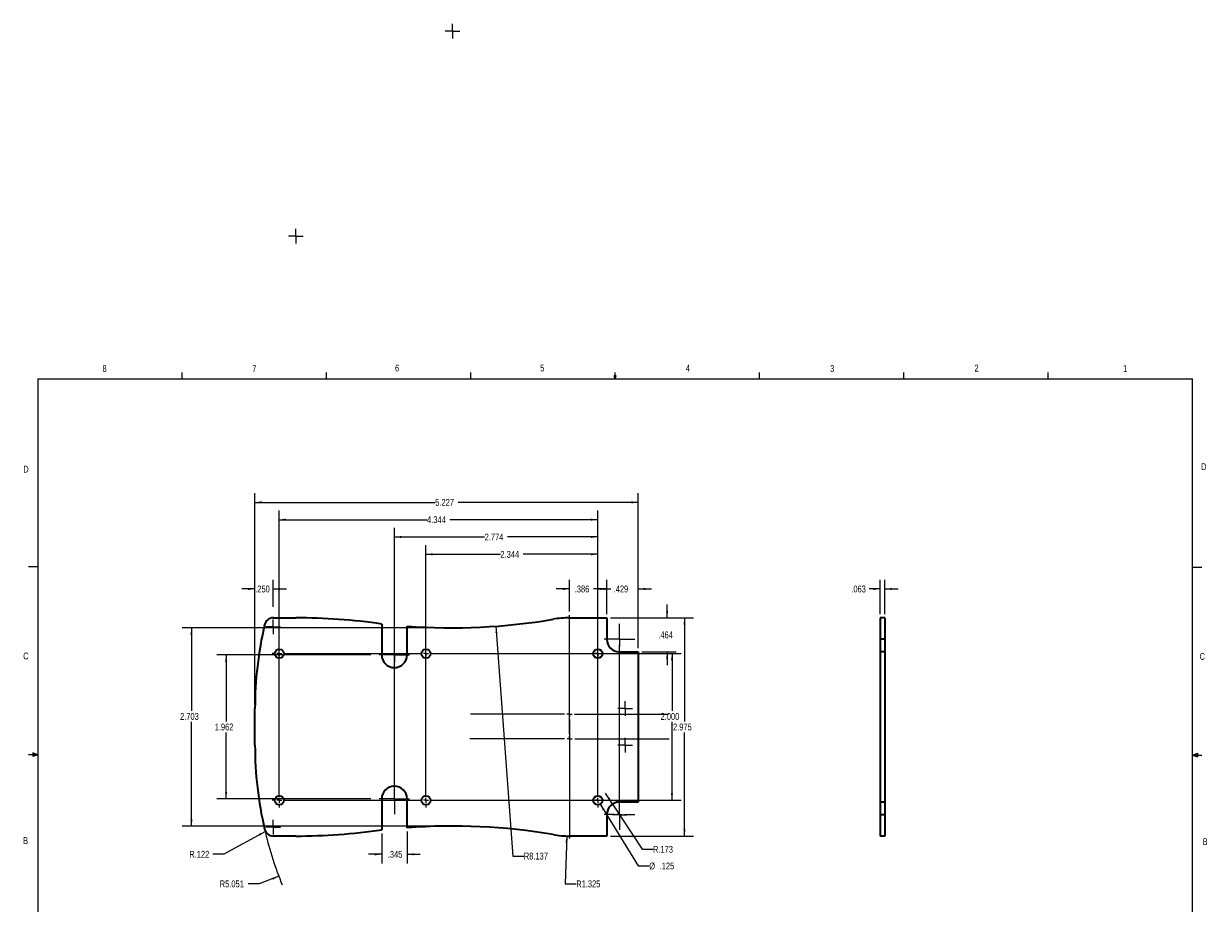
# Paper-space layout 'Sheet1' of a CAD drawing. Header units: inches. Extents: x 0.4 to 16.6, y -3.7 to 15.5.
# Tile 2 of 2: x 0.4 to 16.6, y 3.5 to 15.5. Entities that reach past the tile are written whole.
import ezdxf

# ---------------------------------------------------------------- set-up
doc = ezdxf.new("R2010")
doc.units = ezdxf.units.IN
doc.header["$MEASUREMENT"] = 0
doc.linetypes.add('SLD-Solid', pattern=[0])
doc.layers.add('SLD-0', color=7, linetype='SLD-Solid')
doc.styles.add('SLDTEXTSTYLE1', font='TXT', dxfattribs={"width": 0.75})
doc.dimstyles.new('SLDDIMSTYLE0', dxfattribs={"dimtxt": 0.09375, "dimasz": 0.09375, "dimexe": 0, "dimexo": 0.0625, "dimgap": 0.023438, "dimtad": 0, "dimtih": 1, "dimtoh": 1, "dimdec": 3, "dimrnd": 1e-09, "dimzin": 12, "dimdsep": 46, "dimtxsty": 'SLDTEXTSTYLE1', "dimsah": 1, "dimcen": 0.09, "dimadec": 0, "dimazin": 3, "dimtfac": 1, "dimtdec": 3, "dimtmove": 0, "dimatfit": 0, "dimfxl": 0, "dimfrac": 2, "dimtolj": 1, "dimtzin": 12, "dimarcsym": 0})
doc.dimstyles.new('SLDDIMSTYLE1', dxfattribs={"dimtxt": 0.09375, "dimasz": 0.09375, "dimexe": 0, "dimexo": 0.0625, "dimgap": 0.023438, "dimtad": 0, "dimtih": 1, "dimtoh": 1, "dimdec": 3, "dimrnd": 1e-09, "dimzin": 12, "dimdsep": 46, "dimtxsty": 'SLDTEXTSTYLE1', "dimsah": 1, "dimcen": 0.09, "dimadec": 0, "dimazin": 3, "dimtfac": 1, "dimtdec": 3, "dimtofl": 0, "dimtmove": 0, "dimatfit": 3, "dimfxl": 0, "dimfrac": 2, "dimtolj": 1, "dimtzin": 12, "dimarcsym": 0})
doc.dimstyles.new('SLDDIMSTYLE2', dxfattribs={"dimtxt": 0.09375, "dimasz": 0.09375, "dimexe": 0, "dimexo": 0.0625, "dimgap": 0.023438, "dimtad": 0, "dimtih": 1, "dimtoh": 1, "dimdec": 3, "dimrnd": 1e-09, "dimzin": 4, "dimdsep": 46, "dimtxsty": 'SLDTEXTSTYLE1', "dimsah": 1, "dimcen": 0.09, "dimadec": 0, "dimazin": 1, "dimtfac": 1, "dimtdec": 3, "dimtofl": 0, "dimtmove": 0, "dimatfit": 3, "dimfxl": 0, "dimfrac": 2, "dimtolj": 1, "dimtzin": 12, "dimarcsym": 0})
doc.dimstyles.new('SLDDIMSTYLE3', dxfattribs={"dimtxt": 0.09375, "dimasz": 0.09375, "dimexe": 0, "dimexo": 0.0625, "dimgap": 0.023438, "dimtad": 0, "dimtih": 1, "dimtoh": 1, "dimdec": 3, "dimrnd": 1e-09, "dimzin": 4, "dimdsep": 46, "dimtxsty": 'SLDTEXTSTYLE1', "dimsah": 1, "dimcen": 0.09, "dimadec": 0, "dimazin": 1, "dimtfac": 1, "dimtdec": 3, "dimtmove": 0, "dimatfit": 0, "dimfxl": 0, "dimfrac": 2, "dimtolj": 1, "dimtzin": 12, "dimarcsym": 0})
doc.dimstyles.new('SLDDIMSTYLE4', dxfattribs={"dimtxt": 0.09375, "dimasz": 0.09375, "dimexe": 0, "dimexo": 0.0625, "dimgap": 0.023438, "dimtad": 0, "dimtih": 1, "dimtoh": 1, "dimdec": 3, "dimrnd": 1e-09, "dimzin": 12, "dimdsep": 46, "dimtxsty": 'SLDTEXTSTYLE1', "dimsah": 1, "dimcen": 0, "dimadec": 0, "dimazin": 3, "dimtfac": 1, "dimtdec": 3, "dimtofl": 0, "dimtmove": 0, "dimatfit": 3, "dimfxl": 0, "dimfrac": 2, "dimtolj": 1, "dimtzin": 12, "dimarcsym": 0})
doc.dimstyles.new('SLDDIMSTYLE5', dxfattribs={"dimtxt": 0.09375, "dimasz": 0.09375, "dimexe": 0, "dimexo": 0.0625, "dimgap": 0.023438, "dimtad": 0, "dimtih": 1, "dimtoh": 1, "dimdec": 3, "dimrnd": 1e-09, "dimzin": 12, "dimdsep": 46, "dimtxsty": 'SLDTEXTSTYLE1', "dimsah": 1, "dimcen": 0, "dimadec": 0, "dimazin": 3, "dimtfac": 1, "dimtdec": 3, "dimtofl": 0, "dimtmove": 0, "dimatfit": 3, "dimfxl": 0, "dimfrac": 2, "dimtolj": 1, "dimtzin": 12, "dimarcsym": 0})
doc.dimstyles.new('SLDDIMSTYLE6', dxfattribs={"dimtxt": 0.09375, "dimasz": 0.09375, "dimexe": 0, "dimexo": 0.0625, "dimgap": 0.023438, "dimtad": 0, "dimtih": 1, "dimtoh": 1, "dimdec": 3, "dimrnd": 1e-09, "dimzin": 12, "dimdsep": 46, "dimtxsty": 'SLDTEXTSTYLE1', "dimsah": 1, "dimcen": 0, "dimadec": 0, "dimazin": 3, "dimtfac": 1, "dimtdec": 3, "dimtofl": 0, "dimtmove": 1, "dimatfit": 3, "dimfxl": 0, "dimfrac": 2, "dimtolj": 1, "dimtzin": 12, "dimarcsym": 0})

# ---------------------------------------------------------------- blocks, each defined once
blk = doc.blocks.new('_D')
at = {"layer": 'SLD-0'}
for p, q in [((9.21, 7.384), (9.21, 7.564)), ((8.437, 7.384), (9.335, 7.384)), ((8.866, 6.92), (9.335, 6.92)), ((9.21, 6.92), (9.21, 6.739))]:
    blk.add_line(p, q, dxfattribs=at)
for points in [[(9.21, 7.384), (9.224, 7.477), (9.195, 7.477)], [(9.21, 6.92), (9.195, 6.826), (9.224, 6.826)]]:
    blk.add_solid(points, dxfattribs=at)
at = {"layer": 'SLD-0', "insert": (9.089, 7.198), "char_height": 0.0937, "attachment_point": 1, "style": 'SLDTEXTSTYLE1'}
blk.add_mtext('.464', dxfattribs=at)
blk = doc.blocks.new('_D_1')
at = {"layer": 'SLD-0'}
for p, q in [((8.437, 7.384), (9.571, 7.384)), ((9.446, 7.384), (9.446, 5.97)), ((9.446, 4.408), (9.446, 5.822)), ((8.437, 4.408), (9.571, 4.408))]:
    blk.add_line(p, q, dxfattribs=at)
for points in [[(9.446, 7.384), (9.432, 7.29), (9.461, 7.29)], [(9.446, 4.408), (9.461, 4.502), (9.432, 4.502)]]:
    blk.add_solid(points, dxfattribs=at)
at = {"layer": 'SLD-0', "insert": (9.29, 5.942), "char_height": 0.0937, "attachment_point": 1, "style": 'SLDTEXTSTYLE1'}
blk.add_mtext('2.975', dxfattribs=at)
blk = doc.blocks.new('_D_2')
at = {"layer": 'SLD-0'}
for p, q in [((8.216, 6.896), (9.401, 6.896)), ((9.276, 6.896), (9.276, 6.114)), ((9.276, 4.896), (9.276, 5.965)), ((8.216, 4.896), (9.401, 4.896))]:
    blk.add_line(p, q, dxfattribs=at)
for points in [[(9.276, 6.896), (9.261, 6.802), (9.29, 6.802)], [(9.276, 4.896), (9.29, 4.99), (9.261, 4.99)]]:
    blk.add_solid(points, dxfattribs=at)
at = {"layer": 'SLD-0', "insert": (9.12, 6.086), "char_height": 0.0937, "attachment_point": 1, "style": 'SLDTEXTSTYLE1'}
blk.add_mtext('2.000', dxfattribs=at)
blk = doc.blocks.new('_D_3')
at = {"layer": 'SLD-0'}
for p, q in [((5.49, 6.719), (5.49, 8.611)), ((8.264, 6.848), (8.264, 8.611)), ((5.49, 8.486), (6.721, 8.486)), ((8.264, 8.486), (7.033, 8.486))]:
    blk.add_line(p, q, dxfattribs=at)
for points in [[(5.49, 8.486), (5.584, 8.472), (5.584, 8.5)], [(8.264, 8.486), (8.17, 8.5), (8.17, 8.472)]]:
    blk.add_solid(points, dxfattribs=at)
at = {"layer": 'SLD-0', "insert": (6.721, 8.532), "char_height": 0.0937, "attachment_point": 1, "style": 'SLDTEXTSTYLE1'}
blk.add_mtext('2.774', dxfattribs=at)
blk = doc.blocks.new('_D_4')
at = {"layer": 'SLD-0'}
for p, q in [((3.92, 6.848), (3.92, 8.847)), ((8.264, 6.848), (8.264, 8.847)), ((3.92, 8.722), (5.936, 8.722)), ((8.264, 8.722), (6.248, 8.722))]:
    blk.add_line(p, q, dxfattribs=at)
for points in [[(3.92, 8.722), (4.014, 8.708), (4.014, 8.737)], [(8.264, 8.722), (8.17, 8.737), (8.17, 8.708)]]:
    blk.add_solid(points, dxfattribs=at)
at = {"layer": 'SLD-0', "insert": (5.936, 8.769), "char_height": 0.0937, "attachment_point": 1, "style": 'SLDTEXTSTYLE1'}
blk.add_mtext('4.344', dxfattribs=at)
blk = doc.blocks.new('_D_5')
at = {"layer": 'SLD-0'}
for p, q in [((3.589, 6.196), (3.589, 9.083)), ((8.816, 6.97), (8.816, 9.083)), ((3.589, 8.958), (6.047, 8.958)), ((8.816, 8.958), (6.358, 8.958))]:
    blk.add_line(p, q, dxfattribs=at)
for points in [[(3.589, 8.958), (3.683, 8.944), (3.683, 8.973)], [(8.816, 8.958), (8.722, 8.973), (8.722, 8.944)]]:
    blk.add_solid(points, dxfattribs=at)
at = {"layer": 'SLD-0', "insert": (6.047, 9.005), "char_height": 0.0937, "attachment_point": 1, "style": 'SLDTEXTSTYLE1'}
blk.add_mtext('5.227', dxfattribs=at)
blk = doc.blocks.new('_D_6')
at = {"layer": 'SLD-0'}
for p, q in [((3.589, 7.777), (3.409, 7.777)), ((3.589, 6.196), (3.589, 7.902)), ((3.838, 7.534), (3.838, 7.902)), ((3.838, 7.777), (4.019, 7.777))]:
    blk.add_line(p, q, dxfattribs=at)
for points in [[(3.589, 7.777), (3.495, 7.792), (3.495, 7.763)], [(3.838, 7.777), (3.932, 7.763), (3.932, 7.792)]]:
    blk.add_solid(points, dxfattribs=at)
at = {"layer": 'SLD-0', "insert": (3.592, 7.824), "char_height": 0.0937, "attachment_point": 1, "style": 'SLDTEXTSTYLE1'}
blk.add_mtext('.250', dxfattribs=at)
blk = doc.blocks.new('_D_7')
at = {"layer": 'SLD-0'}
for p, q in [((6.875, 7.269), (7.105, 4.136)), ((7.105, 4.136), (7.255, 4.136))]:
    blk.add_line(p, q, dxfattribs=at)
blk.add_solid([(6.875, 7.269), (6.868, 7.175), (6.896, 7.177)], dxfattribs=at)
at = {"layer": 'SLD-0', "insert": (7.255, 4.182), "char_height": 0.0937, "attachment_point": 1, "style": 'SLDTEXTSTYLE1'}
blk.add_mtext('R8.137', dxfattribs=at)
blk = doc.blocks.new('_D_8')
at = {"layer": 'SLD-0'}
for p, q in [((7.84, 4.409), (7.82, 3.757)), ((7.82, 3.757), (7.97, 3.757))]:
    blk.add_line(p, q, dxfattribs=at)
blk.add_solid([(7.84, 4.409), (7.823, 4.316), (7.851, 4.315)], dxfattribs=at)
at = {"layer": 'SLD-0', "insert": (7.97, 3.803), "char_height": 0.0937, "attachment_point": 1, "style": 'SLDTEXTSTYLE1'}
blk.add_mtext('R1.325', dxfattribs=at)
blk = doc.blocks.new('_D_9')
at = {"layer": 'SLD-0'}
for p, q in [((5.317, 4.443), (5.317, 4.034)), ((5.663, 4.471), (5.663, 4.034)), ((5.317, 4.159), (5.137, 4.159)), ((5.663, 4.159), (5.843, 4.159))]:
    blk.add_line(p, q, dxfattribs=at)
for points in [[(5.317, 4.159), (5.223, 4.174), (5.223, 4.145)], [(5.663, 4.159), (5.756, 4.145), (5.756, 4.174)]]:
    blk.add_solid(points, dxfattribs=at)
at = {"layer": 'SLD-0', "insert": (5.4, 4.206), "char_height": 0.0937, "attachment_point": 1, "style": 'SLDTEXTSTYLE1'}
blk.add_mtext('.345', dxfattribs=at)
blk = doc.blocks.new('_D_10')
at = {"layer": 'SLD-0'}
for p, q in [((8.297, 4.843), (8.816, 4)), ((8.816, 4), (8.966, 4))]:
    blk.add_line(p, q, dxfattribs=at)
blk.add_solid([(8.297, 4.843), (8.334, 4.755), (8.358, 4.771)], dxfattribs=at)
at = {"layer": 'SLD-0', "char_height": 0.0937, "attachment_point": 1, "style": 'SLDTEXTSTYLE1'}
for s, insert in [('%%c', (8.966, 4.047)), ('.125', (9.107, 4.047))]:
    blk.add_mtext(s, dxfattribs=dict(at, insert=insert))
blk = doc.blocks.new('_D_11')
at = {"layer": 'SLD-0'}
for p, q in [((8.387, 7.777), (8.207, 7.777)), ((8.387, 7.434), (8.387, 7.902)), ((8.816, 6.97), (8.816, 7.902)), ((8.816, 7.777), (8.996, 7.777))]:
    blk.add_line(p, q, dxfattribs=at)
for points in [[(8.387, 7.777), (8.293, 7.792), (8.293, 7.763)], [(8.816, 7.777), (8.91, 7.763), (8.91, 7.792)]]:
    blk.add_solid(points, dxfattribs=at)
at = {"layer": 'SLD-0', "insert": (8.48, 7.824), "char_height": 0.0937, "attachment_point": 1, "style": 'SLDTEXTSTYLE1'}
blk.add_mtext('.429', dxfattribs=at)
blk = doc.blocks.new('_D_12')
at = {"layer": 'SLD-0'}
for p, q in [((5.167, 6.877), (3.07, 6.877)), ((3.195, 6.877), (3.195, 5.97)), ((3.195, 4.915), (3.195, 5.822)), ((5.167, 4.915), (3.07, 4.915))]:
    blk.add_line(p, q, dxfattribs=at)
for points in [[(3.195, 6.877), (3.181, 6.783), (3.21, 6.783)], [(3.195, 4.915), (3.21, 5.009), (3.181, 5.009)]]:
    blk.add_solid(points, dxfattribs=at)
at = {"layer": 'SLD-0', "insert": (3.039, 5.942), "char_height": 0.0937, "attachment_point": 1, "style": 'SLDTEXTSTYLE1'}
blk.add_mtext('1.962', dxfattribs=at)
blk = doc.blocks.new('_D_13')
at = {"layer": 'SLD-0'}
for p, q in [((3.645, 3.757), (3.495, 3.757)), ((3.915, 3.859), (3.645, 3.757))]:
    blk.add_line(p, q, dxfattribs=at)
blk.add_arc((8.639, 5.646), 5.051, 193.6533, 202.1357, dxfattribs=at)
blk.add_solid([(3.915, 3.859), (3.823, 3.84), (3.833, 3.813)], dxfattribs=at)
at = {"layer": 'SLD-0', "insert": (3.108, 3.803), "char_height": 0.0937, "attachment_point": 1, "style": 'SLDTEXTSTYLE1'}
blk.add_mtext('R5.051', dxfattribs=at)
blk = doc.blocks.new('_D_14')
at = {"layer": 'SLD-0'}
for p, q in [((3.732, 4.472), (3.162, 4.159)), ((3.162, 4.159), (3.012, 4.159))]:
    blk.add_line(p, q, dxfattribs=at)
blk.add_solid([(3.732, 4.472), (3.643, 4.439), (3.656, 4.414)], dxfattribs=at)
at = {"layer": 'SLD-0', "insert": (2.693, 4.206), "char_height": 0.0937, "attachment_point": 1, "style": 'SLDTEXTSTYLE1'}
blk.add_mtext('R.122', dxfattribs=at)
blk = doc.blocks.new('_D_15')
at = {"layer": 'SLD-0'}
for p, q in [((6.23, 7.248), (2.598, 7.248)), ((2.723, 7.248), (2.723, 6.114)), ((2.723, 4.544), (2.723, 5.965)), ((6.23, 4.544), (2.598, 4.544))]:
    blk.add_line(p, q, dxfattribs=at)
for points in [[(2.723, 7.248), (2.708, 7.154), (2.737, 7.154)], [(2.723, 4.544), (2.737, 4.638), (2.708, 4.638)]]:
    blk.add_solid(points, dxfattribs=at)
at = {"layer": 'SLD-0', "insert": (2.567, 6.086), "char_height": 0.0937, "attachment_point": 1, "style": 'SLDTEXTSTYLE1'}
blk.add_mtext('2.703', dxfattribs=at)
blk = doc.blocks.new('_D_16')
at = {"layer": 'SLD-0'}
for p, q in [((5.92, 6.848), (5.92, 8.375)), ((5.92, 8.25), (6.936, 8.25)), ((8.264, 8.25), (7.248, 8.25)), ((8.264, 6.848), (8.264, 8.375))]:
    blk.add_line(p, q, dxfattribs=at)
for points in [[(5.92, 8.25), (6.014, 8.235), (6.014, 8.264)], [(8.264, 8.25), (8.17, 8.264), (8.17, 8.235)]]:
    blk.add_solid(points, dxfattribs=at)
at = {"layer": 'SLD-0', "insert": (6.936, 8.296), "char_height": 0.0937, "attachment_point": 1, "style": 'SLDTEXTSTYLE1'}
blk.add_mtext('2.344', dxfattribs=at)
blk = doc.blocks.new('_D_17')
at = {"layer": 'SLD-0'}
for p, q in [((8.465, 4.844), (8.367, 4.995)), ((8.465, 4.844), (8.867, 4.228)), ((8.867, 4.228), (9.017, 4.228))]:
    blk.add_line(p, q, dxfattribs=at)
blk.add_solid([(8.465, 4.844), (8.426, 4.931), (8.402, 4.915)], dxfattribs=at)
at = {"layer": 'SLD-0', "insert": (9.017, 4.274), "char_height": 0.0937, "attachment_point": 1, "style": 'SLDTEXTSTYLE1'}
blk.add_mtext('R.173', dxfattribs=at)
blk = doc.blocks.new('_D_18')
at = {"layer": 'SLD-0'}
for p, q in [((7.878, 7.777), (7.698, 7.777)), ((7.878, 7.469), (7.878, 7.902)), ((8.264, 6.848), (8.264, 7.902)), ((8.264, 7.777), (8.444, 7.777))]:
    blk.add_line(p, q, dxfattribs=at)
for points in [[(7.878, 7.777), (7.785, 7.792), (7.785, 7.763)], [(8.264, 7.777), (8.358, 7.763), (8.358, 7.792)]]:
    blk.add_solid(points, dxfattribs=at)
at = {"layer": 'SLD-0', "insert": (7.95, 7.824), "char_height": 0.0937, "attachment_point": 1, "style": 'SLDTEXTSTYLE1'}
blk.add_mtext('.386', dxfattribs=at)
blk = doc.blocks.new('SW_CENTERMARKSYMBOL_0')
at = {"layer": 'SLD-0', "color": 0}
for p, q in [((4.639, 0.266), (4.639, 0.404)), ((1.57, 0.051), (1.57, 0.189)), ((4.569, 0.196), (4.432, 0.196)), ((4.639, 0.196), (4.604, 0.196)), ((4.639, 0.196), (4.639, 0.232)), ((4.639, 0.196), (4.639, 0.161)), ((4.639, 0.196), (4.674, 0.196)), ((4.709, 0.196), (4.847, 0.196)), ((-0.07, 0), (-0.097, 0)), ((0, 0), (-0.035, 0)), ((0, 0.07), (0, 0.097)), ((0, 0), (0, 0.035)), ((0, 0), (0, -0.035)), ((0, 0), (0.035, 0)), ((0.07, 0), (1.93, 0)), ((1.57, -0.019), (1.57, 0.016)), ((2, 0), (1.965, 0)), ((2, 0.07), (2, 0.097)), ((2, 0), (2, 0.035)), ((2, 0), (2, -0.035)), ((2, 0), (2.035, 0)), ((2.07, 0), (4.274, 0)), ((4.344, 0), (4.309, 0)), ((4.344, 0.07), (4.344, 0.097)), ((4.344, 0), (4.344, 0.035)), ((4.344, 0), (4.344, -0.035)), ((4.344, 0), (4.379, 0)), ((4.414, 0), (4.441, 0)), ((4.639, -2.127), (4.639, 0.126)), ((0, -1.93), (0, -0.07)), ((1.5, -0.019), (1.362, -0.019)), ((1.57, -0.019), (1.535, -0.019)), ((1.57, -0.019), (1.57, -0.054)), ((1.57, -0.019), (1.605, -0.019)), ((1.57, -1.911), (1.57, -0.089)), ((1.64, -0.019), (1.777, -0.019)), ((2, -1.93), (2, -0.07)), ((4.344, -1.93), (4.344, -0.07)), ((-0.07, -2), (-0.097, -2)), ((0, -2), (-0.035, -2)), ((0, -2), (0, -1.965)), ((0, -2), (0, -2.035)), ((0, -2), (0.035, -2)), ((0, -2.07), (0, -2.098)), ((0.07, -2), (1.93, -2)), ((1.5, -1.981), (1.362, -1.981)), ((1.57, -1.981), (1.535, -1.981)), ((1.57, -1.981), (1.57, -1.946)), ((1.57, -1.981), (1.57, -2.016)), ((1.57, -1.981), (1.605, -1.981)), ((1.57, -2.051), (1.57, -2.189)), ((1.64, -1.981), (1.777, -1.981)), ((2, -2), (1.965, -2)), ((2, -2), (2, -1.965)), ((2, -2), (2, -2.035)), ((2, -2), (2.035, -2)), ((2, -2.07), (2, -2.098)), ((2.07, -2), (4.274, -2)), ((4.344, -2), (4.309, -2)), ((4.344, -2), (4.344, -1.965)), ((4.344, -2), (4.344, -2.035)), ((4.344, -2), (4.379, -2)), ((4.344, -2.07), (4.344, -2.098)), ((4.414, -2), (4.441, -2)), ((4.569, -2.196), (4.432, -2.196)), ((4.639, -2.196), (4.604, -2.196)), ((4.639, -2.196), (4.639, -2.162)), ((4.639, -2.196), (4.639, -2.232)), ((4.639, -2.196), (4.674, -2.196)), ((4.709, -2.196), (4.847, -2.196)), ((4.639, -2.267), (4.639, -2.404))]:
    blk.add_line(p, q, dxfattribs=at)
blk = doc.blocks.new('SW_CENTERMARKSYMBOL_1')
at = {"layer": 'SLD-0', "color": 0}
for p, q in [((0, 0.07), (0, 1.35)), ((-0.07, 0), (-1.35, 0)), ((0, 0), (-0.035, 0)), ((0, 0), (0, 0.035)), ((0, 0), (0, -0.035)), ((0, 0), (0.035, 0)), ((0.07, 0), (1.35, 0)), ((0, -0.07), (0, -1.35))]:
    blk.add_line(p, q, dxfattribs=at)
blk = doc.blocks.new('SW_CENTERMARKSYMBOL_2')
at = {"layer": 'SLD-0', "color": 0}
for p, q in [((0, 0.07), (0, 1.36)), ((-0.07, 0), (-1.36, 0)), ((0, 0), (-0.035, 0)), ((0, 0), (0, 0.035)), ((0, 0), (0, -0.035)), ((0, 0), (0.035, 0)), ((0.07, 0), (1.36, 0)), ((0, -0.07), (0, -1.36))]:
    blk.add_line(p, q, dxfattribs=at)
blk = doc.blocks.new('SW_CENTERMARKSYMBOL_4')
at = {"layer": 'SLD-0', "color": 0}
for q in [(-0.1, 0), (0, 0.1), (0, -0.1), (0.1, 0)]:
    blk.add_line((0, 0), q, dxfattribs=at)
blk = doc.blocks.new('SW_CENTERMARKSYMBOL_5')
at = {"layer": 'SLD-0', "color": 0}
for q in [(-0.1, 0), (0, 0.1), (0, -0.1), (0.1, 0)]:
    blk.add_line((0, 0), q, dxfattribs=at)
blk = doc.blocks.new('SW_CENTERMARKSYMBOL_6')
at = {"layer": 'SLD-0', "color": 0}
for q in [(-0.1, 0), (0, 0.1), (0, -0.1), (0.1, 0)]:
    blk.add_line((0, 0), q, dxfattribs=at)
blk = doc.blocks.new('SW_CENTERMARKSYMBOL_7')
at = {"layer": 'SLD-0', "color": 0}
for q in [(-0.1, 0), (0, 0.1), (0, -0.1), (0.1, 0)]:
    blk.add_line((0, 0), q, dxfattribs=at)
blk = doc.blocks.new('SW_CENTERMARKSYMBOL_8')
at = {"layer": 'SLD-0', "color": 0}
for q in [(-0.1, 0), (0, 0.1), (0, -0.1), (0.1, 0)]:
    blk.add_line((0, 0), q, dxfattribs=at)
blk = doc.blocks.new('SW_CENTERMARKSYMBOL_9')
at = {"layer": 'SLD-0', "color": 0}
for q in [(-0.1, 0), (0, 0.1), (0, -0.1), (0.1, 0)]:
    blk.add_line((0, 0), q, dxfattribs=at)
blk = doc.blocks.new('SW_CENTERMARKSYMBOL_11')
at = {"layer": 'SLD-0', "color": 0}
for q in [(-0.1, 0), (0, 0.1), (0, -0.1), (0.1, 0)]:
    blk.add_line((0, 0), q, dxfattribs=at)
blk = doc.blocks.new('SW_CENTERMARKSYMBOL_12')
at = {"layer": 'SLD-0', "color": 0}
for q in [(-0.1, 0), (0, 0.1), (0, -0.1), (0.1, 0)]:
    blk.add_line((0, 0), q, dxfattribs=at)
blk = doc.blocks.new('SW_CENTERMARKSYMBOL_13')
at = {"layer": 'SLD-0', "color": 0}
for q in [(-0.1, 0), (0, 0.1), (0, -0.1), (0.1, 0)]:
    blk.add_line((0, 0), q, dxfattribs=at)
blk = doc.blocks.new('SW_CENTERMARKSYMBOL_14')
at = {"layer": 'SLD-0', "color": 0}
for q in [(-0.1, 0), (0, 0.1), (0, -0.1), (0.1, 0)]:
    blk.add_line((0, 0), q, dxfattribs=at)
blk = doc.blocks.new('_D_19')
at = {"layer": 'SLD-0'}
for p, q in [((12.116, 7.777), (11.964, 7.777)), ((12.116, 7.434), (12.116, 7.902)), ((12.179, 7.434), (12.179, 7.902)), ((12.179, 7.777), (12.359, 7.777))]:
    blk.add_line(p, q, dxfattribs=at)
for points in [[(12.116, 7.777), (12.022, 7.792), (12.022, 7.763)], [(12.179, 7.777), (12.272, 7.763), (12.272, 7.792)]]:
    blk.add_solid(points, dxfattribs=at)
at = {"layer": 'SLD-0', "insert": (11.721, 7.824), "char_height": 0.0937, "attachment_point": 1, "style": 'SLDTEXTSTYLE1'}
blk.add_mtext('.063', dxfattribs=at)

psp = doc.layouts.new('Sheet1')

# ---------------------------------------------------------------- linework, layer by layer
at = {"color": 7, "linetype": 'SLD-Solid', "lineweight": 18}
for p, q in [((2.5948, 10.6421), (2.5948, 10.7269)), ((4.5635, 10.6421), (4.5635, 10.7269)), ((6.5323, 10.6421), (6.5323, 10.7269)), ((8.501, 10.6421), (8.4878, 10.684)), ((8.5136, 10.684), (8.4878, 10.684)), ((8.494, 10.684), (8.501, 10.6421)), ((8.501, 10.6421), (8.501, 10.7269)), ((8.501, 10.6421), (8.5136, 10.684)), ((8.5059, 10.684), (8.501, 10.6421)), ((10.4698, 10.6421), (10.4698, 10.7269)), ((12.4385, 10.6421), (12.4385, 10.7269)), ((14.4073, 10.6421), (14.4073, 10.7269)), ((0.6263, 10.6421), (16.3763, 10.6421)), ((0.6263, 10.6421), (0.6263, 0.3921)), ((16.3763, 0.3921), (16.3763, 10.6421)), ((0.6263, 8.0796), (0.5013, 8.0796)), ((16.3763, 8.0753), (16.5013, 8.0753)), ((0.6263, 5.5171), (0.5013, 5.5171)), ((0.5591, 5.5411), (0.5591, 5.4945)), ((0.6263, 5.5171), (0.5591, 5.5411)), ((0.6263, 5.5171), (0.5591, 5.5261)), ((0.6263, 5.5171), (0.5591, 5.5068)), ((0.6263, 5.5171), (0.5591, 5.4945)), ((16.3763, 5.5128), (16.4434, 5.5368)), ((16.3763, 5.5128), (16.4434, 5.5218)), ((16.3763, 5.5128), (16.5013, 5.5128)), ((16.3763, 5.5128), (16.4434, 5.4902)), ((16.3763, 5.5128), (16.4434, 5.5025)), ((16.4434, 5.5368), (16.4434, 5.4902))]:
    psp.add_line(p, q, dxfattribs=at)
at = {"color": 7, "linetype": 'SLD-Solid', "lineweight": 35}
for p, q in [((3.8384, 7.3836), (4.1454, 7.3836)), ((5.3171, 7.2992), (5.3171, 6.877)), ((5.6626, 6.877), (5.6626, 7.271)), ((7.8784, 7.3836), (8.3869, 7.3836)), ((8.3869, 7.3836), (8.3869, 7.0925)), ((12.1786, 7.3836), (12.1161, 7.3836)), ((12.1161, 7.3836), (12.1161, 7.0925)), ((12.1786, 7.3836), (12.1786, 7.0925)), ((12.1786, 7.0925), (12.1161, 7.0925)), ((12.1161, 7.0925), (12.1161, 6.9197)), ((12.1786, 7.0925), (12.1786, 6.9197)), ((8.5596, 6.9197), (8.8162, 6.9197)), ((8.8162, 6.9197), (8.8162, 4.8722)), ((12.1786, 6.9197), (12.1161, 6.9197)), ((12.1161, 6.9197), (12.1161, 4.8722)), ((12.1786, 6.9197), (12.1786, 4.8722)), ((3.5888, 5.646), (3.5888, 6.146)), ((5.3171, 4.915), (5.3171, 4.4927)), ((5.6626, 4.5209), (5.6626, 4.915)), ((8.8162, 4.8722), (8.5596, 4.8722)), ((12.1786, 4.8722), (12.1161, 4.8722)), ((12.1161, 4.8722), (12.1161, 4.6995)), ((12.1786, 4.8722), (12.1786, 4.6995)), ((8.3869, 4.6995), (8.3869, 4.4084)), ((12.1786, 4.6995), (12.1161, 4.6995)), ((12.1161, 4.6995), (12.1161, 4.4084)), ((12.1786, 4.6995), (12.1786, 4.4084)), ((4.1454, 4.4084), (3.8384, 4.4084)), ((8.3869, 4.4084), (7.8792, 4.4084)), ((12.1786, 4.4084), (12.1161, 4.4084))]:
    psp.add_line(p, q, dxfattribs=at)
for centre in [(3.9202, 6.896), (5.9204, 6.896), (8.2639, 6.896), (3.9202, 4.896), (5.9204, 4.896), (8.2639, 4.896)]:
    psp.add_circle(centre, 0.0625, dxfattribs=at)
for centre, radius, start, end in [((8.6394, 6.146), 5.0506, 166.9139, 180), ((3.8384, 7.262), 0.1216, 90, 166.9139), ((4.1454, -0.7966), 8.1802, 81.76525, 90), ((6.2804, 15.3849), 8.1374, 265.64562, 279.73299), ((7.8784, 6.0686), 1.315, 90, 99.73299), ((8.5596, 7.0925), 0.1727, 180, 270), ((5.4898, 6.877), 0.1727, 180, 0), ((8.6394, 5.646), 5.0506, 180, 193.0861), ((5.4898, 4.915), 0.1727, 0, 180), ((8.5596, 4.6995), 0.1727, 90, 180), ((6.2804, -3.593), 8.1374, 80.27217, 94.35438), ((3.8384, 4.53), 0.1216, 193.0861, 270), ((4.1454, 12.5886), 8.1802, 270, 278.23475), ((7.8792, 5.7334), 1.325, 260.27217, 270)]:
    psp.add_arc(centre, radius, start, end, dxfattribs=at)

# ---------------------------------------------------------------- block references
at = {"layer": 'SLD-0'}
for name, p in [('SW_CENTERMARKSYMBOL_12', (6.2804, 15.3849)), ('SW_CENTERMARKSYMBOL_5', (4.1454, 12.5886)), ('SW_CENTERMARKSYMBOL_9', (3.8384, 7.262)), ('SW_CENTERMARKSYMBOL_0', (3.9202, 6.896)), ('SW_CENTERMARKSYMBOL_1', (7.8784, 6.0686)), ('SW_CENTERMARKSYMBOL_13', (8.5596, 7.0925)), ('SW_CENTERMARKSYMBOL_11', (5.4898, 6.877)), ('SW_CENTERMARKSYMBOL_2', (7.8792, 5.7334)), ('SW_CENTERMARKSYMBOL_8', (8.6394, 6.146)), ('SW_CENTERMARKSYMBOL_7', (8.6394, 5.646)), ('SW_CENTERMARKSYMBOL_4', (5.4898, 4.915)), ('SW_CENTERMARKSYMBOL_14', (8.5596, 4.6995)), ('SW_CENTERMARKSYMBOL_6', (3.8384, 4.53))]:
    psp.add_blockref(name, p, dxfattribs=at)

# ---------------------------------------------------------------- texts
at = {"color": 7, "linetype": 'Continuous', "lineweight": 0, "char_height": 0.0937, "attachment_point": 1, "style": 'SLDTEXTSTYLE1'}
for s, insert in [('8', (1.5091, 10.8315)), ('7', (3.551, 10.8287)), ('6', (5.4987, 10.8367)), ('5', (7.4787, 10.8373)), ('4', (9.4643, 10.8357)), ('3', (11.4327, 10.8295)), ('2', (13.401, 10.8362)), ('1', (15.4274, 10.8301)), ('D', (0.4286, 9.4575)), ('D', (16.4913, 9.491)), ('C', (0.4273, 6.9103)), ('C', (16.4712, 6.9051)), ('B', (0.4264, 4.3932)), ('B', (16.5115, 4.3791))]:
    psp.add_mtext(s, dxfattribs=dict(at, insert=insert))

# ---------------------------------------------------------------- dimensions: what is measured, and where the dimension line sits
at = {"layer": 'SLD-0'}
for center, mpoint, dimstyle, picture, middle in [((6.2804, 15.3849), (6.8752, 7.2693), 'SLDDIMSTYLE4', '_D_7', (7.4486, 4.1355)), ((7.8792, 5.7334), (7.8398, 4.409), 'SLDDIMSTYLE4', '_D_8', (8.1641, 3.7571)), ((8.6394, 5.646), (3.9154, 3.8592), 'SLDDIMSTYLE4', '_D_13', (3.3015, 3.7571)), ((8.5596, 4.6995), (8.4652, 4.8442), 'SLDDIMSTYLE6', '_D_17', (9.1765, 4.2279)), ((3.8384, 4.53), (3.7318, 4.4716), 'SLDDIMSTYLE4', '_D_14', (2.8525, 4.1592))]:
    dim = psp.add_radius_dim(center=center, mpoint=mpoint, dimstyle=dimstyle, dxfattribs=at)
    dim.commit()
    dim.dimension.update_dxf_attribs({"geometry": picture, "text_midpoint": middle, "dimtype": 164})
for base, p1, p2, dimstyle, picture, middle in [((3.5888, 8.9584), (8.8162, 6.9197), (3.5888, 6.146), 'SLDDIMSTYLE1', '_D_5', (6.2025, 8.9584)), ((3.9202, 8.7222), (8.2639, 6.7985), (3.9202, 6.7985), 'SLDDIMSTYLE1', '_D_4', (6.092, 8.7222)), ((8.2639, 8.486), (5.4898, 6.6692), (8.2639, 6.7985), 'SLDDIMSTYLE1', '_D_3', (6.8769, 8.486)), ((5.9204140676, 8.249729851), (8.2639140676, 6.7984855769), (5.9204140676, 6.7984855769), 'SLDDIMSTYLE1', '_D_16', (7.0921640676, 8.249729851)), ((3.5888, 7.7773), (3.8384, 7.4836), (3.5888, 6.146), 'SLDDIMSTYLE3', '_D_6', (3.7136, 7.7773)), ((7.87838, 7.77729), (8.26391, 6.79849), (7.87838, 7.41859), 'SLDDIMSTYLE0', '_D_18', (8.07115, 7.77729)), ((8.8162, 7.7773), (8.3869, 7.3836), (8.8162, 6.9197), 'SLDDIMSTYLE0', '_D_11', (8.6015, 7.7773)), ((12.1786165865, 7.7772889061), (12.1161165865, 7.3835881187), (12.1786165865, 7.3835881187), 'SLDDIMSTYLE0', '_D_19', (11.8425989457, 7.7772889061)), ((5.66255, 4.15916), (5.31706, 4.49272), (5.66255, 4.52095), 'SLDDIMSTYLE0', '_D_9', (5.52097, 4.15916))]:
    dim = psp.add_linear_dim(base=base, p1=p1, p2=p2, dimstyle=dimstyle, dxfattribs=at)
    dim.commit()
    dim.dimension.update_dxf_attribs({"geometry": picture, "text_midpoint": middle, "dimtype": 160})
for base, p1, p2, dimstyle, picture, middle in [((9.2099, 6.9197), (8.3869, 7.3836), (8.8162, 6.9197), 'SLDDIMSTYLE0', '_D', (9.2099, 7.1517)), ((9.4461, 4.4084), (8.3869, 7.3836), (8.3869, 4.4084), 'SLDDIMSTYLE1', '_D_1', (9.4461, 5.896)), ((2.7227, 4.5444), (6.2804, 7.2475), (6.2804, 4.5444), 'SLDDIMSTYLE1', '_D_15', (2.7227, 6.0395)), ((3.1951, 6.877), (5.2171, 4.915), (5.2171, 6.877), 'SLDDIMSTYLE1', '_D_12', (3.1951, 5.896)), ((9.2757, 6.896), (8.1664, 4.896), (8.1664, 6.896), 'SLDDIMSTYLE2', '_D_2', (9.2757, 6.0395))]:
    dim = psp.add_linear_dim(base=base, p1=p1, p2=p2, angle=90, dimstyle=dimstyle, dxfattribs=at)
    dim.commit()
    dim.dimension.update_dxf_attribs({"geometry": picture, "text_midpoint": middle, "dimtype": 160})
dim = psp.add_diameter_dim_2p(p1=(8.2311, 4.9492), p2=(8.2967, 4.8428), dimstyle='SLDDIMSTYLE5', dxfattribs=at)
dim.commit()
dim.dimension.update_dxf_attribs({"geometry": '_D_10', "text_midpoint": (9.1575, 4.0004), "dimtype": 163})

doc.saveas('drawing.dxf')
